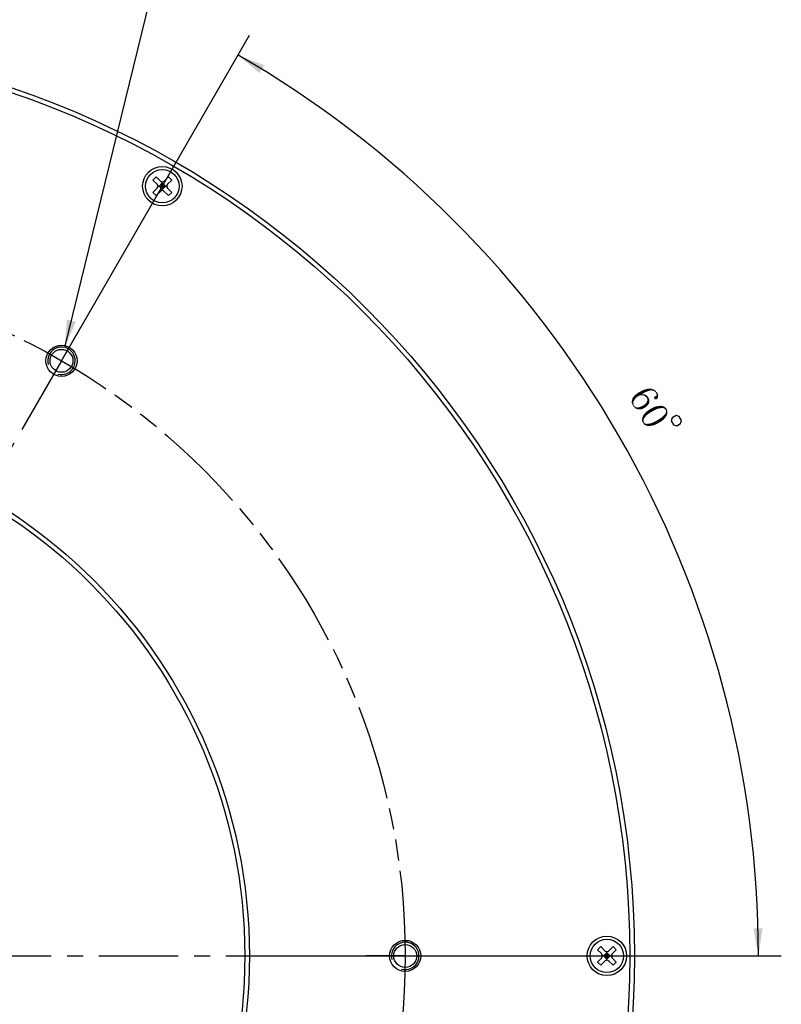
# Model space of a CAD drawing. Header units: millimetres. Extents: x 39 to 258, y -9 to 304.
# Tile 3 of 4: x 175 to 258, y 134 to 241. Entities that reach past the tile are written whole.
import ezdxf

# ---------------------------------------------------------------- set-up
doc = ezdxf.new("R2010")
doc.units = ezdxf.units.MM
doc.header["$LTSCALE"] = 23.1
doc.linetypes.add('CENTER', pattern=[0.6, 0.375, -0.075, 0.075, -0.075])
doc.linetypes.add('PHANTOM', pattern=[0.8, 0.45, -0.05, 0.1, -0.05, 0.1, -0.05])
doc.layers.get('0').update_dxf_attribs({"linetype": 'CONTINUOUS'})
for name, color, linetype in [('00_COMPONENTS', 7, 'CONTINUOUS'), ('03_ALL_AXES', 7, 'CONTINUOUS'), ('07_ALL_HOLES', 7, 'CONTINUOUS'), ('51__DRAFT_DIMS', 7, 'CONTINUOUS')]:
    doc.layers.add(name, color=color, linetype=linetype)
doc.styles.get("Standard").update_dxf_attribs({"font": 'simfang.ttf'})
doc.dimstyles.new('DIMSTYLE_4', dxfattribs={"dimtxt": 3, "dimasz": 3, "dimexe": 2.5, "dimexo": 0.5, "dimgap": 3, "dimtad": 1, "dimdec": 1, "dimdsep": 46, "dimtxsty": 'STANDARD', "dimblk": '_FILLED', "dimblk1": '_FILLED', "dimblk2": '_FILLED', "dimcen": 0.09, "dimclrt": 3, "dimazin": 2, "dimtp": 0.5, "dimtm": 0.5, "dimtfac": 1, "dimtdec": -1, "dimtofl": 0, "dimtmove": 0, "dimatfit": 3, "dimldrblk": '_FILLED', "dimfxl": 1, "dimtolj": 1, "dimarcsym": 0})
doc.dimstyles.new('DIMSTYLE_5', dxfattribs={"dimtxt": 3, "dimasz": 3, "dimexe": 2.5, "dimexo": 0.5, "dimtad": 1, "dimdsep": 46, "dimtxsty": 'STANDARD', "dimblk": '_FILLED', "dimblk1": '_FILLED', "dimblk2": '_FILLED', "dimcen": 0.09, "dimclrt": 3, "dimazin": 2, "dimtp": 0.1, "dimtm": 0.1, "dimtfac": 1, "dimtofl": 0, "dimtmove": 0, "dimatfit": 1, "dimldrblk": '_FILLED', "dimfxl": 1, "dimtolj": 1, "dimarcsym": 0})

# ---------------------------------------------------------------- blocks, each defined once
blk = doc.blocks.new('*D4')
at = {"layer": '51__DRAFT_DIMS', "color": 4}
for p, q in [((180.06, 204.51), (200.33, 239.6)), ((204.32, 139.12), (258.34, 139.12))]:
    blk.add_line(p, q, dxfattribs=at)
for start, end in [(30, 60), (0, 30)]:
    blk.add_arc((142.31, 139.12), 113.53, start, end, dxfattribs=at)
for points in [[(201.91, 236.33), (199.08, 237.44), (201.4, 235.48)], [(255.3, 142.11), (255.84, 139.12), (256.3, 142.13)]]:
    blk.add_solid(points, dxfattribs=at)
blk = doc.blocks.new('_FILLED')
at = {"color": 0, "linetype": 'ByBlock'}
blk.add_solid([(0, 0), (-1, 0.167), (-1, -0.167)], dxfattribs=at)
blk = doc.blocks.new('*D5')
at = {"layer": '51__DRAFT_DIMS', "color": 4}
for p, q in [((180.17, 205.53), (189.46, 243.4)), ((189.46, 243.4), (192.96, 243.4)), ((192.96, 243.4), (204.78, 243.4))]:
    blk.add_line(p, q, dxfattribs=at)
at = {"layer": '51__DRAFT_DIMS', "color": 4, "xscale": 3, "yscale": 3, "zscale": 3, "rotation": 256.2106055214}
blk.add_blockref('_FILLED', (180.17, 205.53), dxfattribs=at)

msp = doc.modelspace()

# ---------------------------------------------------------------- linework, layer by layer
at = {"layer": '00_COMPONENTS', "color": 7}
for p, q in [((190.14034, 224.1503), (189.78679, 223.79675)), ((189.78679, 223.79675), (190.24641, 223.33713)), ((190.14034, 224.1503), (190.59996, 223.69069)), ((190.81209, 222.64718), (190.81209, 223.60282)), ((191.02423, 223.69069), (191.48385, 224.1503)), ((191.37778, 223.33713), (191.8374, 223.79675)), ((191.48385, 224.1503), (191.8374, 223.79675)), ((189.78679, 222.45325), (190.24641, 222.91287)), ((189.78679, 222.45325), (190.14034, 222.0997)), ((190.14034, 222.0997), (190.59996, 222.55931)), ((190.33428, 223.125), (191.28991, 223.125)), ((190.81209, 223.47855), (190.45854, 223.125)), ((190.45854, 223.125), (190.81209, 222.77145)), ((190.63532, 222.94822), (190.98887, 223.30178)), ((190.63532, 223.30178), (190.98887, 222.94822)), ((190.81209, 223.47855), (191.16565, 223.125)), ((191.16565, 223.125), (190.81209, 222.77145)), ((191.02423, 222.55931), (191.48385, 222.0997)), ((191.37778, 222.91287), (191.8374, 222.45325)), ((191.8374, 222.45325), (191.48385, 222.0997)), ((238.64034, 140.14584), (238.28679, 139.79229)), ((238.28679, 139.79229), (238.74641, 139.33267)), ((238.64034, 140.14584), (239.09996, 139.68622)), ((239.52423, 139.68622), (239.98385, 140.14584)), ((239.87778, 139.33267), (240.3374, 139.79229)), ((239.98385, 140.14584), (240.3374, 139.79229)), ((238.28679, 138.44878), (238.74641, 138.9084)), ((238.83428, 139.12054), (239.78991, 139.12054)), ((239.31209, 139.47409), (238.95854, 139.12054)), ((238.95854, 139.12054), (239.31209, 138.76698)), ((239.13532, 138.94376), (239.48887, 139.29731)), ((239.13532, 139.29731), (239.48887, 138.94376)), ((239.31209, 138.64272), (239.31209, 139.59835)), ((239.31209, 139.47409), (239.66565, 139.12054)), ((239.66565, 139.12054), (239.31209, 138.76698)), ((239.87778, 138.9084), (240.3374, 138.44878)), ((238.28679, 138.44878), (238.64034, 138.09523)), ((238.64034, 138.09523), (239.09996, 138.55485)), ((239.52423, 138.55485), (239.98385, 138.09523)), ((240.3374, 138.44878), (239.98385, 138.09523))]:
    msp.add_line(p, q, dxfattribs=at)
for centre, radius in [((142.31209, 139.12054), 100), ((142.31209, 139.12054), 99.5), ((190.81209, 223.125), 2.15), ((190.81209, 223.125), 1.825), ((179.81209, 204.07244), 1.7), ((179.81209, 204.07244), 1.25), ((142.31209, 139.12054), 58), ((142.31209, 139.12054), 57.5), ((217.31209, 139.12054), 1.7), ((239.31209, 139.12054), 2.15), ((239.31209, 139.12054), 1.825), ((217.31209, 139.12054), 1.25)]:
    msp.add_circle(centre, radius, dxfattribs=at)
for centre, start, end in [((190.81209, 223.90282), 225, 315), ((190.03428, 223.125), 315, 45), ((190.81209, 222.34718), 45, 135), ((191.58991, 223.125), 135, 225), ((238.53428, 139.12054), 315, 45), ((239.31209, 139.89835), 225, 315), ((239.31209, 138.34272), 45, 135), ((240.08991, 139.12054), 135, 225)]:
    msp.add_arc(centre, 0.3, start, end, dxfattribs=at)
at = {"layer": '00_COMPONENTS', "color": 4}
for centre in [(179.81209, 204.07244), (217.31209, 139.12054)]:
    msp.add_arc(centre, 1.5, 255, 195, dxfattribs=at)
at = {"layer": '03_ALL_AXES', "color": 1, "linetype": 'CENTER'}
msp.add_line((142.31209, 139.12054), (245.31209, 139.12054), dxfattribs=at)
at = {"layer": '07_ALL_HOLES', "color": 1, "linetype": 'CENTER'}
for p, q in [((179.81209, 204.07244), (181.93709, 207.75305)), ((179.81209, 204.07244), (104.81553, 74.17459)), ((217.31209, 139.12054), (213.06209, 139.12054)), ((217.31209, 139.12054), (221.56209, 139.12054))]:
    msp.add_line(p, q, dxfattribs=at)
at = {"layer": '07_ALL_HOLES', "color": 1, "linetype": 'PHANTOM'}
msp.add_circle((142.31209, 139.12054), 75, dxfattribs=at)
at = {"layer": '51__DRAFT_DIMS', "color": 3}
msp.add_lwpolyline([(246.86174, 198.09304), (246.42872, 197.84305), (246.33723, 197.50155), (246.58722, 197.06852), (246.92873, 196.97703), (247.36175, 197.22702), (247.45324, 197.56853), (247.20325, 198.00155), (246.86174, 198.09304)], dxfattribs=at)
for points in [[(243.62234, 200.68823), (243.35679, 200.9138), (243.52231, 200.95524)], [(243.77614, 200.74996), (243.52231, 200.95524), (243.65581, 201.00525)], [(243.52231, 200.95524), (243.77614, 200.74996), (243.62234, 200.68823)], [(243.90964, 200.79998), (243.65581, 201.00525), (243.81275, 201.01467)], [(243.65581, 201.00525), (243.90964, 200.79998), (243.77614, 200.74996)], [(244.03457, 200.81798), (243.81275, 201.01467), (243.93768, 201.03267)], [(243.81275, 201.01467), (244.03457, 200.81798), (243.90964, 200.79998)], [(244.12748, 200.84455), (243.93768, 201.03267), (244.07432, 201.03037)], [(243.93768, 201.03267), (244.12748, 200.84455), (244.03457, 200.81798)], [(244.21181, 200.83911), (244.07432, 201.03037), (244.19067, 201.01635)], [(244.07432, 201.03037), (244.21181, 200.83911), (244.12748, 200.84455)], [(244.37189, 200.79622), (244.19067, 201.01635), (244.29844, 200.97032)], [(244.19067, 201.01635), (244.37189, 200.79622), (244.21181, 200.83911)], [(244.51167, 200.74161), (244.29844, 200.97032), (244.4265, 200.936)], [(244.29844, 200.97032), (244.51167, 200.74161), (244.37189, 200.79622)], [(242.07659, 199.84992), (242.10233, 199.94597), (242.27183, 199.74613)], [(242.27183, 199.74613), (242.10233, 199.94597), (242.14836, 200.05373)], [(242.14836, 200.05373), (242.20611, 200.1412), (242.37876, 199.88905)], [(242.14836, 200.05373), (242.37876, 199.88905), (242.27183, 199.74613)], [(242.37876, 199.88905), (242.20611, 200.1412), (242.29588, 200.22009)], [(242.50598, 200.0437), (242.29588, 200.22009), (242.39423, 200.331)], [(242.29588, 200.22009), (242.50598, 200.0437), (242.37876, 199.88905)], [(242.39423, 200.331), (242.484, 200.40989), (242.67694, 200.16946)], [(242.39423, 200.331), (242.67694, 200.16946), (242.50598, 200.0437)], [(242.67694, 200.16946), (242.484, 200.40989), (242.59406, 200.5005)], [(242.87991, 200.28665), (242.59406, 200.5005), (242.73615, 200.58253)], [(242.59406, 200.5005), (242.87991, 200.28665), (242.67694, 200.16946)], [(243.05715, 200.30779), (242.73615, 200.58253), (242.87823, 200.66457)], [(242.73615, 200.58253), (243.05715, 200.30779), (242.87991, 200.28665)], [(243.10318, 200.41556), (242.87823, 200.66457), (243.04061, 200.75832)], [(242.87823, 200.66457), (243.10318, 200.41556), (243.19379, 200.30549)], [(242.87823, 200.66457), (243.19379, 200.30549), (243.05715, 200.30779)], [(243.30616, 200.53274), (243.04061, 200.75832), (243.20299, 200.85207)], [(243.04061, 200.75832), (243.30616, 200.53274), (243.10318, 200.41556)], [(243.31014, 200.29147), (243.10318, 200.41556), (243.22811, 200.43356)], [(243.31014, 200.29147), (243.19379, 200.30549), (243.10318, 200.41556)], [(243.46854, 200.62649), (243.20299, 200.85207), (243.35679, 200.9138)], [(243.20299, 200.85207), (243.46854, 200.62649), (243.30616, 200.53274)], [(243.38589, 200.25402), (243.22811, 200.43356), (243.34446, 200.41954)], [(243.22811, 200.43356), (243.38589, 200.25402), (243.31014, 200.29147)], [(243.56083, 200.13851), (243.49366, 200.20798), (243.34446, 200.41954)], [(243.61629, 200.08934), (243.56083, 200.13851), (243.34446, 200.41954)], [(243.61629, 200.08934), (243.34446, 200.41954), (243.4405, 200.3938)], [(243.34446, 200.41954), (243.49366, 200.20798), (243.38589, 200.25402)], [(243.35679, 200.9138), (243.62234, 200.68823), (243.46854, 200.62649)], [(243.94671, 199.65766), (243.94127, 199.57333), (243.4405, 200.3938)], [(243.94671, 199.65766), (243.4405, 200.3938), (243.54827, 200.34777)], [(243.61629, 200.08934), (243.4405, 200.3938), (243.94127, 199.57333)], [(243.95215, 199.74199), (243.54827, 200.34777), (243.63574, 200.29002)], [(243.54827, 200.34777), (243.95215, 199.74199), (243.94671, 199.65766)], [(243.66316, 200.00815), (243.61629, 200.08934), (243.94127, 199.57333)], [(243.93729, 199.8146), (243.63574, 200.29002), (243.70291, 200.22054)], [(243.63574, 200.29002), (243.93729, 199.8146), (243.95215, 199.74199)], [(243.72175, 199.90666), (243.66316, 200.00815), (243.94127, 199.57333)], [(243.86384, 199.98869), (243.91071, 199.9075), (243.70291, 200.22054)], [(243.86384, 199.98869), (243.70291, 200.22054), (243.77009, 200.15107)], [(243.70291, 200.22054), (243.91071, 199.9075), (243.93729, 199.8146)], [(243.72175, 199.90666), (243.94127, 199.57333), (243.92411, 199.50929)], [(243.92411, 199.50929), (243.72803, 199.80204), (243.72175, 199.90666)], [(243.77009, 200.15107), (243.83726, 200.0816), (243.86384, 199.98869)], [(244.62258, 200.64326), (244.4265, 200.936), (244.51397, 200.87825)], [(244.4265, 200.936), (244.62258, 200.64326), (244.51167, 200.74161)], [(244.61737, 199.85542), (244.45645, 200.08727), (244.50562, 200.14272)], [(244.45958, 200.03495), (244.45645, 200.08727), (244.61737, 199.85542)], [(244.50646, 199.95376), (244.45958, 200.03495), (244.61737, 199.85542)], [(244.68998, 199.87028), (244.50562, 200.14272), (244.55479, 200.19817)], [(244.50562, 200.14272), (244.68998, 199.87028), (244.61737, 199.85542)], [(244.50646, 199.95376), (244.61737, 199.85542), (244.54162, 199.89287)], [(244.90927, 200.24045), (244.51397, 200.87825), (244.60144, 200.8205)], [(244.62258, 200.64326), (244.51397, 200.87825), (244.90927, 200.24045)], [(244.76259, 199.88513), (244.55479, 200.19817), (244.6274, 200.21303)], [(244.55479, 200.19817), (244.76259, 199.88513), (244.68998, 199.87028)], [(244.90299, 200.34508), (244.60144, 200.8205), (244.68033, 200.73073)], [(244.60144, 200.8205), (244.90299, 200.34508), (244.90927, 200.24045)], [(244.69289, 200.52148), (244.62258, 200.64326), (244.90927, 200.24045)], [(244.84064, 199.98432), (244.6274, 200.21303), (244.6883, 200.24819)], [(244.84064, 199.98432), (244.81176, 199.94059), (244.6274, 200.21303)], [(244.6274, 200.21303), (244.81176, 199.94059), (244.76259, 199.88513)], [(244.87641, 200.43799), (244.68033, 200.73073), (244.75922, 200.64096)], [(244.68033, 200.73073), (244.87641, 200.43799), (244.90299, 200.34508)], [(244.6883, 200.24819), (244.71717, 200.29192), (244.87809, 200.06007)], [(244.6883, 200.24819), (244.87809, 200.06007), (244.84064, 199.98432)], [(244.71633, 200.48088), (244.69289, 200.52148), (244.90927, 200.24045)], [(244.75149, 200.41999), (244.71633, 200.48088), (244.90927, 200.24045)], [(244.87809, 200.06007), (244.71717, 200.29192), (244.76635, 200.34738)], [(244.90383, 200.15612), (244.74291, 200.38797), (244.75149, 200.41999)], [(244.76635, 200.34738), (244.74291, 200.38797), (244.90383, 200.15612)], [(244.75149, 200.41999), (244.90927, 200.24045), (244.90383, 200.15612)], [(244.75922, 200.64096), (244.83811, 200.55119), (244.87641, 200.43799)], [(244.76635, 200.34738), (244.90383, 200.15612), (244.87809, 200.06007)], [(242.19462, 199.45798), (242.02512, 199.65782), (242.05086, 199.75387)], [(242.02512, 199.65782), (242.19462, 199.45798), (242.21262, 199.33306)], [(242.21262, 199.33306), (242.0314, 199.55319), (242.02512, 199.65782)], [(242.36266, 198.93255), (242.02596, 199.46886), (242.0314, 199.55319)], [(242.08455, 199.36737), (242.02596, 199.46886), (242.36266, 198.93255)], [(242.21262, 199.33306), (242.25092, 199.21985), (242.0314, 199.55319)], [(242.0314, 199.55319), (242.25092, 199.21985), (242.49387, 198.84592)], [(242.0314, 199.55319), (242.49387, 198.84592), (242.36266, 198.93255)], [(242.21722, 199.60635), (242.05086, 199.75387), (242.07659, 199.84992)], [(242.05086, 199.75387), (242.21722, 199.60635), (242.19462, 199.45798)], [(242.07659, 199.84992), (242.27183, 199.74613), (242.21722, 199.60635)], [(242.08455, 199.36737), (242.36266, 198.93255), (242.27205, 199.04262)], [(242.27205, 199.04262), (242.11113, 199.27447), (242.08455, 199.36737)], [(242.11113, 199.27447), (242.27205, 199.04262), (242.16973, 199.17298)], [(242.49387, 198.84592), (242.25092, 199.21985), (242.32981, 199.13009)], [(242.49387, 198.84592), (242.32981, 199.13009), (242.4087, 199.04032)], [(242.4087, 199.04032), (242.51647, 198.99428), (242.66567, 198.78273)], [(242.4087, 199.04032), (242.66567, 198.78273), (242.49387, 198.84592)], [(242.66567, 198.78273), (242.51647, 198.99428), (242.61251, 198.96855)], [(242.75, 198.77729), (242.61251, 198.96855), (242.68513, 198.98341)], [(242.61251, 198.96855), (242.75, 198.77729), (242.66567, 198.78273)], [(242.83433, 198.77185), (242.68513, 198.98341), (242.73744, 198.98655)], [(242.68513, 198.98341), (242.83433, 198.77185), (242.75, 198.77729)], [(242.91866, 198.76641), (242.73744, 198.98655), (242.81005, 199.0014)], [(242.73744, 198.98655), (242.91866, 198.76641), (242.83433, 198.77185)], [(243.02329, 198.77269), (242.81005, 199.0014), (242.90296, 199.02798)], [(242.81005, 199.0014), (243.02329, 198.77269), (242.91866, 198.76641)], [(243.1162, 198.79927), (242.90296, 199.02798), (242.99587, 199.05456)], [(242.90296, 199.02798), (243.1162, 198.79927), (243.02329, 198.77269)], [(243.2294, 198.83757), (242.99587, 199.05456), (243.07706, 199.10144)], [(242.99587, 199.05456), (243.2294, 198.83757), (243.1162, 198.79927)], [(243.33089, 198.89616), (243.07706, 199.10144), (243.19026, 199.13973)], [(243.07706, 199.10144), (243.33089, 198.89616), (243.2294, 198.83757)], [(243.43238, 198.95476), (243.19026, 199.13973), (243.29175, 199.19833)], [(243.19026, 199.13973), (243.43238, 198.95476), (243.33089, 198.89616)], [(243.29175, 199.19833), (243.42211, 199.30065), (243.59476, 199.04851)], [(243.29175, 199.19833), (243.59476, 199.04851), (243.43238, 198.95476)], [(243.59476, 199.04851), (243.42211, 199.30065), (243.53218, 199.39126)], [(243.6931, 199.15941), (243.53218, 199.39126), (243.63053, 199.50217)], [(243.53218, 199.39126), (243.6931, 199.15941), (243.59476, 199.04851)], [(243.81175, 199.28204), (243.63053, 199.50217), (243.67656, 199.60994)], [(243.63053, 199.50217), (243.81175, 199.28204), (243.6931, 199.15941)], [(243.89838, 199.41324), (243.67656, 199.60994), (243.7226, 199.71771)], [(243.67656, 199.60994), (243.89838, 199.41324), (243.81175, 199.28204)], [(243.7226, 199.71771), (243.72803, 199.80204), (243.92411, 199.50929)], [(243.7226, 199.71771), (243.92411, 199.50929), (243.89838, 199.41324)], [(244.26564, 198.54275), (243.9392, 198.73317), (244.10158, 198.82692)], [(244.10158, 198.82692), (244.24366, 198.90895), (244.50921, 198.68338)], [(244.10158, 198.82692), (244.50921, 198.68338), (244.26564, 198.54275)], [(244.50921, 198.68338), (244.24366, 198.90895), (244.36544, 198.97926)], [(244.36544, 198.97926), (244.51925, 199.04099), (244.7442, 198.79198)], [(244.36544, 198.97926), (244.7442, 198.79198), (244.50921, 198.68338)], [(244.7442, 198.79198), (244.51925, 199.04099), (244.65275, 199.09101)], [(244.65275, 199.09101), (244.77767, 199.10901), (244.97061, 198.86858)], [(244.65275, 199.09101), (244.97061, 198.86858), (244.7442, 198.79198)], [(244.97061, 198.86858), (244.77767, 199.10901), (244.9026, 199.12701)], [(244.9026, 199.12701), (245.02752, 199.145), (245.20017, 198.89286)], [(244.9026, 199.12701), (245.20017, 198.89286), (244.97061, 198.86858)], [(245.29307, 198.91943), (245.02752, 199.145), (245.15245, 199.163)], [(245.29307, 198.91943), (245.20017, 198.89286), (245.02752, 199.145)], [(245.3774, 198.91399), (245.15245, 199.163), (245.26879, 199.14899)], [(245.15245, 199.163), (245.3774, 198.91399), (245.29307, 198.91943)], [(245.52577, 198.8914), (245.46173, 198.90856), (245.26879, 199.14899)], [(245.52577, 198.8914), (245.26879, 199.14899), (245.38514, 199.13497)], [(245.26879, 199.14899), (245.46173, 198.90856), (245.3774, 198.91399)], [(245.64525, 198.82507), (245.58122, 198.84223), (245.38514, 199.13497)], [(245.64525, 198.82507), (245.38514, 199.13497), (245.48119, 199.10923)], [(245.38514, 199.13497), (245.58122, 198.84223), (245.52577, 198.8914)], [(245.92022, 198.44256), (245.72414, 198.7353), (245.48119, 199.10923)], [(245.92022, 198.44256), (245.48119, 199.10923), (245.55694, 199.07178)], [(245.64525, 198.82507), (245.48119, 199.10923), (245.72414, 198.7353)], [(245.91394, 198.54718), (245.55694, 199.07178), (245.64441, 199.01402)], [(245.55694, 199.07178), (245.91394, 198.54718), (245.92022, 198.44256)], [(245.64441, 199.01402), (245.71158, 198.94455), (245.91938, 198.63151)], [(245.64441, 199.01402), (245.91938, 198.63151), (245.91394, 198.54718)], [(245.64525, 198.82507), (245.72414, 198.7353), (245.66869, 198.78447)], [(245.87251, 198.7127), (245.91938, 198.63151), (245.71158, 198.94455)], [(245.87251, 198.7127), (245.71158, 198.94455), (245.77876, 198.87508)], [(245.77876, 198.87508), (245.84593, 198.80561), (245.87251, 198.7127)], [(243.31104, 197.47741), (243.13296, 197.64523), (243.1587, 197.74128)], [(243.31334, 197.61405), (243.1587, 197.74128), (243.17272, 197.85762)], [(243.31334, 197.61405), (243.3079, 197.52973), (243.1587, 197.74128)], [(243.1587, 197.74128), (243.3079, 197.52973), (243.31104, 197.47741)], [(243.3305, 197.67809), (243.17272, 197.85762), (243.19845, 197.95367)], [(243.17272, 197.85762), (243.3305, 197.67809), (243.31334, 197.61405)], [(243.36795, 197.75384), (243.19845, 197.95367), (243.25621, 198.04114)], [(243.19845, 197.95367), (243.36795, 197.75384), (243.3305, 197.67809)], [(243.45458, 197.88504), (243.25621, 198.04114), (243.30224, 198.14891)], [(243.45458, 197.88504), (243.40541, 197.82959), (243.25621, 198.04114)], [(243.25621, 198.04114), (243.40541, 197.82959), (243.36795, 197.75384)], [(243.30224, 198.14891), (243.38029, 198.2481), (243.59038, 198.0717)], [(243.30224, 198.14891), (243.59038, 198.0717), (243.45458, 197.88504)], [(243.59038, 198.0717), (243.38029, 198.2481), (243.47864, 198.35901)], [(243.47864, 198.35901), (243.55669, 198.4582), (243.76992, 198.22948)], [(243.47864, 198.35901), (243.76992, 198.22948), (243.59038, 198.0717)], [(243.76992, 198.22948), (243.55669, 198.4582), (243.68705, 198.56052)], [(243.68705, 198.56052), (243.79711, 198.65113), (244.00177, 198.39041)], [(243.68705, 198.56052), (244.00177, 198.39041), (243.76992, 198.22948)], [(244.00177, 198.39041), (243.79711, 198.65113), (243.9392, 198.73317)], [(243.9392, 198.73317), (244.26564, 198.54275), (244.00177, 198.39041)], [(245.12257, 197.38664), (244.81642, 197.58877), (245.05999, 197.7294)], [(245.37472, 197.55928), (245.05999, 197.7294), (245.27154, 197.8786)], [(245.37472, 197.55928), (245.26465, 197.46867), (245.05999, 197.7294)], [(245.05999, 197.7294), (245.26465, 197.46867), (245.12257, 197.38664)], [(245.58313, 197.7608), (245.27154, 197.8786), (245.45108, 198.03638)], [(245.58313, 197.7608), (245.48478, 197.64989), (245.27154, 197.8786)], [(245.27154, 197.8786), (245.48478, 197.64989), (245.37472, 197.55928)], [(245.73923, 197.95917), (245.45108, 198.03638), (245.5986, 198.20274)], [(245.73923, 197.95917), (245.66118, 197.85998), (245.45108, 198.03638)], [(245.45108, 198.03638), (245.66118, 197.85998), (245.58313, 197.7608)], [(245.5986, 198.20274), (245.66807, 198.26992), (245.81728, 198.05836)], [(245.5986, 198.20274), (245.81728, 198.05836), (245.73923, 197.95917)], [(245.81728, 198.05836), (245.66807, 198.26992), (245.70553, 198.34567)], [(245.86331, 198.16613), (245.70553, 198.34567), (245.74298, 198.42142)], [(245.70553, 198.34567), (245.86331, 198.16613), (245.81728, 198.05836)], [(245.739, 198.66269), (245.72414, 198.7353), (245.92022, 198.44256)], [(245.76244, 198.62209), (245.739, 198.66269), (245.92022, 198.44256)], [(245.88905, 198.26218), (245.74298, 198.42142), (245.76014, 198.48545)], [(245.74298, 198.42142), (245.88905, 198.26218), (245.86331, 198.16613)], [(245.91478, 198.35823), (245.757, 198.53776), (245.76244, 198.62209)], [(245.76014, 198.48545), (245.757, 198.53776), (245.91478, 198.35823)], [(245.76014, 198.48545), (245.91478, 198.35823), (245.88905, 198.26218)], [(245.76244, 198.62209), (245.92022, 198.44256), (245.91478, 198.35823)], [(243.48452, 197.03631), (243.12752, 197.5609), (243.13296, 197.64523)], [(243.1744, 197.47971), (243.12752, 197.5609), (243.48452, 197.03631)], [(243.34934, 197.36421), (243.37278, 197.32361), (243.13296, 197.64523)], [(243.31418, 197.4251), (243.34934, 197.36421), (243.13296, 197.64523)], [(243.31104, 197.47741), (243.31418, 197.4251), (243.13296, 197.64523)], [(243.13296, 197.64523), (243.37278, 197.32361), (243.58057, 197.01057)], [(243.13296, 197.64523), (243.58057, 197.01057), (243.48452, 197.03631)], [(243.3619, 197.15495), (243.1744, 197.47971), (243.48452, 197.03631)], [(243.3619, 197.15495), (243.20098, 197.3868), (243.1744, 197.47971)], [(243.24785, 197.30561), (243.20098, 197.3868), (243.3619, 197.15495)], [(243.24785, 197.30561), (243.3619, 197.15495), (243.29473, 197.22442)], [(243.3619, 197.15495), (243.48452, 197.03631), (243.39705, 197.09406)], [(243.58057, 197.01057), (243.37278, 197.32361), (243.42823, 197.27444)], [(243.42823, 197.27444), (243.47196, 197.24556), (243.67662, 196.98483)], [(243.42823, 197.27444), (243.67662, 196.98483), (243.58057, 197.01057)], [(243.67662, 196.98483), (243.47196, 197.24556), (243.54772, 197.20811)], [(243.54772, 197.20811), (243.61175, 197.19095), (243.77267, 196.9591)], [(243.54772, 197.20811), (243.77267, 196.9591), (243.67662, 196.98483)], [(243.77267, 196.9591), (243.61175, 197.19095), (243.69608, 197.18551)], [(243.88902, 196.94508), (243.69608, 197.18551), (243.76869, 197.20037)], [(243.69608, 197.18551), (243.88902, 196.94508), (243.77267, 196.9591)], [(243.76869, 197.20037), (243.85302, 197.19493), (244.01394, 196.96308)], [(243.76869, 197.20037), (244.01394, 196.96308), (243.88902, 196.94508)], [(244.13887, 196.98108), (243.85302, 197.19493), (244.07085, 197.23951)], [(244.13887, 196.98108), (244.01394, 196.96308), (243.85302, 197.19493)], [(244.40901, 197.02879), (244.07085, 197.23951), (244.29727, 197.3161)], [(244.40901, 197.02879), (244.26379, 196.99908), (244.07085, 197.23951)], [(244.07085, 197.23951), (244.26379, 196.99908), (244.13887, 196.98108)], [(244.67602, 197.12882), (244.29727, 197.3161), (244.55255, 197.43643)], [(244.67602, 197.12882), (244.54252, 197.07881), (244.29727, 197.3161)], [(244.29727, 197.3161), (244.54252, 197.07881), (244.40901, 197.02879)], [(244.98048, 197.30461), (244.55255, 197.43643), (244.81642, 197.58877)], [(244.98048, 197.30461), (244.8181, 197.21086), (244.55255, 197.43643)], [(244.55255, 197.43643), (244.8181, 197.21086), (244.67602, 197.12882)], [(244.81642, 197.58877), (245.12257, 197.38664), (244.98048, 197.30461)]]:
    msp.add_solid(points, dxfattribs=at)

# ---------------------------------------------------------------- dimensions: what is measured, and where the dimension line sits
at = {"layer": '51__DRAFT_DIMS', "color": 4}
dim = msp.add_diameter_dim_2p(p1=(180.16962, 205.52921), p2=(179.45456, 202.61567), text='6-M<>\\P ', dimstyle='DIMSTYLE_5', override={"dimtih": 1, "dimtoh": 1, "dimpost": '<>'}, dxfattribs=at)
dim.commit()
dim.dimension.update_dxf_attribs({"geometry": '*D5', "text_midpoint": (194.46461, 244.15188), "dimtype": 163})
dim = msp.add_angular_dim_2l(base=(240.63101, 195.88499), line1=((202.68826, 139.12054), (203.82355, 139.12054)), line2=((179.24445, 203.08925), (179.81209, 204.07244)), dimstyle='DIMSTYLE_4', dxfattribs=at)
dim.commit()
dim.dimension.update_dxf_attribs({"geometry": '*D4', "text_midpoint": (239.03415, 198.56511), "dimtype": 162})

doc.saveas('drawing.dxf')
